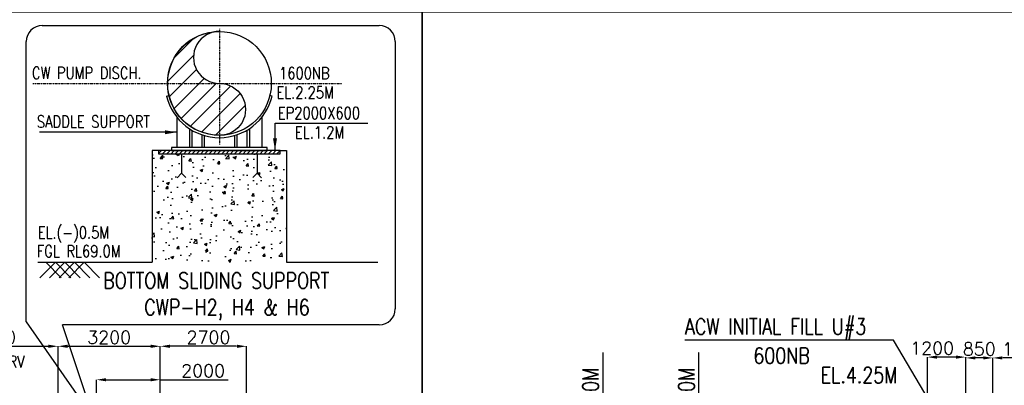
# Model space of a CAD drawing. Header units: inches. Extents: x -341304 to 31571016, y -692717 to 2132253.
# Tile 27 of 256: x 370761 to 432404, y -572389 to -549502. Entities that reach past the tile are written whole.
import ezdxf
from ezdxf.enums import TextEntityAlignment as Align

# ---------------------------------------------------------------- set-up
doc = ezdxf.new("R2010")
doc.units = ezdxf.units.IN
doc.header["$MEASUREMENT"] = 0
doc.linetypes.add('CENTER', pattern=[2, 1.25, -0.25, 0.25, -0.25])
doc.linetypes.add('CONTINOUS', pattern=[0])
for name, color, linetype in [('0-CL', 8, 'CENTER'), ('0-CW SUPPLY', 4, 'Continuous'), ('CW Sump Elevation', 7, 'Continuous'), ('CWPIPE', 3, 'CENTER'), ('DIM', 1, 'Continuous'), ('text', 3, 'Continuous')]:
    doc.layers.add(name, color=color, linetype=linetype)
doc.styles.add('ROMANS', font='romans')
doc.styles.add('ROMANT', font='romant', dxfattribs={"height": 5})
doc.dimstyles.new('DIMS-150', dxfattribs={"dimscale": 150, "dimtxt": 2.5, "dimasz": 2.5, "dimexe": 1, "dimexo": 1, "dimgap": 1, "dimtad": 1, "dimtih": 1, "dimtoh": 1, "dimdec": 0, "dimzin": 0, "dimdsep": 46, "dimtxsty": 'ROMANS', "dimcen": 1, "dimclrd": 8, "dimclre": 8, "dimclrt": 3, "dimadec": 0, "dimazin": 0, "dimtfac": 1, "dimtdec": 0, "dimtix": 1, "dimtofl": 0, "dimtmove": 0, "dimatfit": 3, "dimfxl": 1, "dimtolj": 1, "dimtzin": 0, "dimarcsym": 0})
doc.dimstyles.new('User-300', dxfattribs={"dimscale": 400, "dimtxt": 1.5, "dimasz": 1.25, "dimexe": 1, "dimexo": 1, "dimgap": 0.4, "dimtad": 1, "dimdec": 0, "dimlfac": 0.5, "dimzin": 0, "dimdsep": 46, "dimtxsty": 'ROMANS', "dimcen": 1, "dimclrd": 8, "dimclre": 8, "dimclrt": 3, "dimadec": 0, "dimazin": 0, "dimtfac": 1, "dimtdec": 0, "dimtix": 1, "dimtofl": 0, "dimtmove": 0, "dimatfit": 3, "dimfxl": 1, "dimtolj": 1, "dimtzin": 0, "dimarcsym": 0})

# ---------------------------------------------------------------- blocks, each defined once
blk = doc.blocks.new('*D652')
at = {"layer": '0-CL', "color": 8, "lineweight": -2, "transparency": 16777216}
for p, q in [((-1575454, 159384), (-1575454, 165386)), ((-1572454, 165386), (-1574854, 165386)), ((-1571854, 163484), (-1571854, 165386))]:
    blk.add_line(p, q, dxfattribs=at)
at = {"layer": '0-CL', "color": 8, "transparency": 16777216}
for points in [[(-1574854, 165486), (-1574854, 165286), (-1575454, 165386)], [(-1572454, 165486), (-1572454, 165286), (-1571854, 165386)]]:
    blk.add_solid(points, dxfattribs=at)
at = {"layer": 'Defpoints', "color": 0, "transparency": 16777216}
for p in [(-1575454, 165386), (-1571854, 163484), (-1575454, 159384)]:
    blk.add_point(p, dxfattribs=at)
at = {"layer": '0-CL', "color": 3, "transparency": 16777216, "insert": (-1573499, 165946), "char_height": 800, "attachment_point": 5, "style": 'ROMANS'}
blk.add_mtext('\\A1;1800', dxfattribs=at)
blk = doc.blocks.new('*D653')
at = {"layer": '0-CL', "color": 8, "lineweight": -2, "transparency": 16777216}
for p, q in [((-1577154, 158358), (-1577154, 165386)), ((-1576054, 165386), (-1576554, 165386)), ((-1575454, 159384), (-1575454, 165386))]:
    blk.add_line(p, q, dxfattribs=at)
at = {"layer": '0-CL', "color": 8, "transparency": 16777216}
for points in [[(-1576554, 165486), (-1576554, 165286), (-1577154, 165386)], [(-1576054, 165486), (-1576054, 165286), (-1575454, 165386)]]:
    blk.add_solid(points, dxfattribs=at)
at = {"layer": 'Defpoints', "color": 0, "transparency": 16777216}
for p in [(-1577154, 165386), (-1575454, 159384), (-1577154, 158358)]:
    blk.add_point(p, dxfattribs=at)
at = {"layer": '0-CL', "color": 3, "transparency": 16777216, "insert": (-1576304, 165946), "char_height": 800, "attachment_point": 5, "style": 'ROMANS'}
blk.add_mtext('\\A1;850', dxfattribs=at)
blk = doc.blocks.new('*D654')
at = {"layer": '0-CL', "color": 8, "lineweight": -2, "transparency": 16777216}
for p, q in [((-1579554, 158164), (-1579554, 165436)), ((-1577754, 165436), (-1578954, 165436)), ((-1577154, 159384), (-1577154, 165436))]:
    blk.add_line(p, q, dxfattribs=at)
at = {"layer": '0-CL', "color": 8, "transparency": 16777216}
for points in [[(-1578954, 165536), (-1578954, 165336), (-1579554, 165436)], [(-1577754, 165536), (-1577754, 165336), (-1577154, 165436)]]:
    blk.add_solid(points, dxfattribs=at)
at = {"layer": 'Defpoints', "color": 0, "transparency": 16777216}
for p in [(-1579554, 165436), (-1577154, 159384), (-1579554, 158164)]:
    blk.add_point(p, dxfattribs=at)
at = {"layer": '0-CL', "color": 3, "transparency": 16777216, "insert": (-1579254, 165996), "char_height": 800, "attachment_point": 5, "style": 'ROMANS'}
blk.add_mtext('\\A1;1200', dxfattribs=at)
blk = doc.blocks.new('*D668')
at = {"layer": '0-CL', "color": 8, "lineweight": -2, "transparency": 16777216}
for p, q in [((-1641979, 165153), (-1641979, 166114)), ((-1641379, 166114), (-1634579, 166114)), ((-1633979, 158436), (-1633979, 166114))]:
    blk.add_line(p, q, dxfattribs=at)
at = {"layer": '0-CL', "color": 8, "transparency": 16777216}
for points in [[(-1641379, 166214), (-1641379, 166014), (-1641979, 166114)], [(-1634579, 166214), (-1634579, 166014), (-1633979, 166114)]]:
    blk.add_solid(points, dxfattribs=at)
at = {"layer": 'Defpoints', "color": 0, "transparency": 16777216}
for p in [(-1633979, 166114), (-1641979, 165153), (-1633979, 158436)]:
    blk.add_point(p, dxfattribs=at)
at = {"layer": '0-CL', "color": 3, "transparency": 16777216, "insert": (-1637979, 166674), "char_height": 800, "attachment_point": 5, "style": 'ROMANS'}
blk.add_mtext('\\A1;4000', dxfattribs=at)
blk = doc.blocks.new('*D669')
at = {"layer": '0-CL', "color": 8, "lineweight": -2, "transparency": 16777216}
for p, q in [((-1633979, 161925), (-1633979, 166114)), ((-1633379, 166114), (-1628179, 166114)), ((-1627579, 161925), (-1627579, 166114))]:
    blk.add_line(p, q, dxfattribs=at)
at = {"layer": '0-CL', "color": 8, "transparency": 16777216}
for points in [[(-1633379, 166214), (-1633379, 166014), (-1633979, 166114)], [(-1628179, 166214), (-1628179, 166014), (-1627579, 166114)]]:
    blk.add_solid(points, dxfattribs=at)
at = {"layer": 'Defpoints', "color": 0, "transparency": 16777216}
for p in [(-1627579, 166114), (-1633979, 161925), (-1627579, 161925)]:
    blk.add_point(p, dxfattribs=at)
at = {"layer": '0-CL', "color": 3, "transparency": 16777216, "insert": (-1630779, 166674), "char_height": 800, "attachment_point": 5, "style": 'ROMANS'}
blk.add_mtext('\\A1;3200', dxfattribs=at)
blk = doc.blocks.new('*D691')
at = {"layer": '0-CL', "color": 8, "lineweight": -2, "transparency": 16777216}
for p, q in [((-1627579, 161925), (-1627579, 166114)), ((-1622779, 166114), (-1626979, 166114)), ((-1622179, 153604), (-1622179, 166114))]:
    blk.add_line(p, q, dxfattribs=at)
at = {"layer": '0-CL', "color": 8, "transparency": 16777216}
for points in [[(-1626979, 166214), (-1626979, 166014), (-1627579, 166114)], [(-1622779, 166214), (-1622779, 166014), (-1622179, 166114)]]:
    blk.add_solid(points, dxfattribs=at)
at = {"layer": 'Defpoints', "color": 0, "transparency": 16777216}
for p in [(-1627579, 166114), (-1627579, 161925), (-1622179, 153604)]:
    blk.add_point(p, dxfattribs=at)
at = {"layer": '0-CL', "color": 3, "transparency": 16777216, "insert": (-1624562, 166674), "char_height": 800, "attachment_point": 5, "style": 'ROMANS'}
blk.add_mtext('\\A1;2700', dxfattribs=at)
blk = doc.blocks.new('*D688')
at = {"layer": '0-CL', "color": 8, "lineweight": -2, "transparency": 16777216}
for p, q in [((-1631579, 161925), (-1631579, 164019)), ((-1630979, 164019), (-1628179, 164019)), ((-1627579, 163066), (-1627579, 164019)), ((-1627579, 164019), (-1623328, 164019))]:
    blk.add_line(p, q, dxfattribs=at)
at = {"layer": '0-CL', "color": 8, "transparency": 16777216}
for points in [[(-1630979, 164119), (-1630979, 163919), (-1631579, 164019)], [(-1628179, 164119), (-1628179, 163919), (-1627579, 164019)]]:
    blk.add_solid(points, dxfattribs=at)
at = {"layer": 'Defpoints', "color": 0, "transparency": 16777216}
for p in [(-1631579, 164019), (-1627579, 163066), (-1631579, 161925)]:
    blk.add_point(p, dxfattribs=at)
at = {"layer": '0-CL', "color": 3, "transparency": 16777216, "insert": (-1624898, 164579), "char_height": 800, "attachment_point": 5, "style": 'ROMANS'}
blk.add_mtext('\\A1;2000', dxfattribs=at)
blk = doc.blocks.new('Q-Q')
at = {"layer": '0-CW SUPPLY'}
h = blk.add_hatch(dxfattribs=at)
h.set_pattern_fill('ANSI31', color=256, scale=6000)
edge = h.paths.add_edge_path()
edge.add_arc((-1623875.9, 184197.9), 1626, 89.828781, 270.171219)
edge.add_arc((-1623866.2, 180945.9), 1626, -90.171219, 90.171219, ccw=False)
edge.add_arc((-1623861.4, 182571.9), 3252, 90.171219, 269.828781, ccw=False)
at = {"layer": 'CW Sump Elevation'}
h = blk.add_hatch(dxfattribs=at)
h.set_pattern_fill('AR-CONC', color=8, scale=250)
h.set_pattern_definition([(50, (-1335632.3, 572444.5), (1793.1505, -156.8803), [187.5, -2062.5]), (355, (-1335632.3, 572444.5), (-346.878, 1880.48), [150, -1650]), (100.45144, (-1335482.9, 572431.5), (1446.272, 1723.6), [159.3505, -1752.855]), (46.1842, (-1335632.3, 572944.5), (2668.103, -413.798), [281.25, -3093.75]), (96.63564, (-1335410, 572910), (2336.655, 2435.297), [239.026, -2629.284]), (351.18416, (-1335632.3, 572944.5), (2336.655, 2435.297), [225, -2475]), (21, (-1335382.3, 572819.5), (1492.2676, -1006.5472), [187.5, -2062.5]), (326, (-1335382.3, 572819.5), (608.288, 1812.875), [150, -1650]), (71.45144, (-1335258, 572735.7), (2100.556, 806.328), [159.3505, -1752.855]), (37.5, (-1335632.3, 572444.54), (30.3996, 832.2346), [0, -1630, 0, -1675, 0, -1656.25]), (7.5, (-1335632.3, 572444.5), (657.6738, 986.0293), [0, -955, 0, -1592.5, 0, -631.25]), (327.5, (-1336189.8, 572444.54), (1334.5561, -56.3872), [0, -625, 0, -1950, 0, -2587.5]), (317.5, (-1336439.8, 572444.5), (1457.9654, 250.2625), [0, -812.5, 0, -1295, 0, -1837.5])])
h.paths.add_polyline_path([(-1628080.8, 178171.9), (-1619680.8, 178171.9), (-1619680.8, 171371.9), (-1628080.8, 171371.9)])
at = {"layer": 'DIM'}
h = blk.add_hatch(dxfattribs=at)
h.set_pattern_fill('ANSI31', color=256, scale=1500, style=0)
h.set_pattern_definition([(45, (-1338892.62, 572444.54), (-132.58252, 132.58252), [])])
h.paths.add_polyline_path([(-1627680.8, 178171.9), (-1620080.8, 178171.9), (-1620080.8, 178371.9), (-1627680.8, 178371.9)])
at = {"color": 7}
for p, q in [((-1634965.7, 186189.6), (-1613865.4, 186189.6)), ((-1635965.7, 167646.9), (-1635965.7, 185189.6)), ((-1612865.4, 185189.6), (-1612865.4, 168461.5)), ((-1613865.4, 167461.5), (-1633694.5, 167461.5))]:
    blk.add_line(p, q, dxfattribs=at)
at = {"color": 8}
for p, q in [((-1634147.5, 171371.9), (-1635110.4, 170409)), ((-1634747.5, 171371.9), (-1633784.5, 170409)), ((-1633547.5, 171371.9), (-1634510.4, 170409)), ((-1634147.5, 171371.9), (-1633184.5, 170409)), ((-1632947.5, 171371.9), (-1633910.4, 170409)), ((-1633547.5, 171371.9), (-1632584.5, 170409)), ((-1632347.5, 171371.9), (-1633310.4, 170409)), ((-1632947.5, 171371.9), (-1631984.5, 170409)), ((-1632347.5, 171371.9), (-1631384.5, 170409))]:
    blk.add_line(p, q, dxfattribs=at)
at = {"ltscale": 0.5}
for points in [[(-1687205.3, 187044.5), (-1611190.8, 187044.5), (-1611190.8, 126803.4), (-1687205.3, 126803.4)], [(-1611190.8, 187044.5), (-1519164.9, 187044.5), (-1519164.9, 126803.4), (-1611190.8, 126803.4)]]:
    blk.add_lwpolyline(points, close=True, dxfattribs=at)
at = {"color": 7}
for centre, start, end in [((-1634965.7, 185189.6), 90, 180), ((-1613865.4, 185189.6), 0, 90), ((-1634965.7, 169990.5), 180, 180.118609), ((-1613865.4, 168461.5), 270, 0)]:
    blk.add_arc(centre, 1000, start, end, dxfattribs=at)
at = {"layer": '0-CL'}
for p, q in [((-1599854.5, 153984), (-1599854.5, 165735.3)), ((-1593854.5, 157984), (-1593854.5, 165741.5))]:
    blk.add_line(p, q, dxfattribs=at)
at = {"layer": '0-CW SUPPLY'}
blk.add_lwpolyline([(-1623871.1, 185823.9, 1.0029928), (-1623871.1, 182571.9, -1.0029928), (-1623871.1, 179319.9, -0.9970161), (-1623871.1, 185823.9, -0.9970161)], format="xyb", dxfattribs=at)
blk.add_circle((-1623880.8, 182571.9), 3252, dxfattribs=at)
at = {"layer": 'CW Sump Elevation', "color": 8}
for p, q in [((-1628080.8, 178371.9), (-1628080.8, 171371.9)), ((-1627680.8, 178371.9), (-1628080.8, 178371.9)), ((-1620080.8, 178371.9), (-1619680.8, 178371.9)), ((-1619680.8, 178371.9), (-1619680.8, 171371.9)), ((-1621520.9, 176949.4), (-1621780.4, 176689.9)), ((-1635235.6, 171371.9), (-1628080.8, 171371.9)), ((-1619680.8, 171371.9), (-1613952.1, 171371.9))]:
    blk.add_line(p, q, dxfattribs=at)
at = {"layer": 'CWPIPE', "color": 2, "linetype": 'CENTER', "ltscale": 0.2}
for p, q in [((-1623880.8, 185978.2), (-1623880.8, 178750.8)), ((-1635564.8, 182571.9), (-1616204.7, 182571.9))]:
    blk.add_line(p, q, dxfattribs=at)
at = {"layer": 'CWPIPE', "color": 1, "linetype": 'CONTINOUS', "ltscale": 1000}
for p, q in [((-1627187.4, 181771.9), (-1627043.1, 181813.6)), ((-1620574.2, 181771.9), (-1620718.5, 181813.6)), ((-1626542.6, 180453.4), (-1626542.6, 178571.9)), ((-1621219, 180453.4), (-1621219, 178571.9)), ((-1625759, 179735.4), (-1625759, 178571.9)), ((-1625609, 179641.6), (-1625609, 178571.9)), ((-1622152.6, 179641.6), (-1622152.6, 178571.9)), ((-1622002.6, 179735.4), (-1622002.6, 178571.9)), ((-1624975.3, 179350.8), (-1624975.3, 178571.9)), ((-1624825.3, 179303.7), (-1624825.3, 178571.9)), ((-1622936.3, 179303.7), (-1622936.3, 178571.9)), ((-1622786.3, 179350.8), (-1622786.3, 178571.9)), ((-1626240.7, 178171.9), (-1626240.7, 176949.4)), ((-1621520.9, 178171.9), (-1621520.9, 176949.4)), ((-1626240.7, 176949.4), (-1626525.7, 176664.4)), ((-1626240.7, 176949.4), (-1625981.2, 176689.9)), ((-1621520.9, 176949.4), (-1621235.9, 176664.4))]:
    blk.add_line(p, q, dxfattribs=at)
for points in [[(-1627680.8, 178171.9), (-1620080.8, 178171.9), (-1620080.8, 178371.9), (-1627680.8, 178371.9)], [(-1626880.8, 178371.9), (-1620880.8, 178371.9), (-1620880.8, 178548.4), (-1626880.8, 178548.4)]]:
    blk.add_lwpolyline(points, close=True, dxfattribs=at)
blk.add_arc((-1623880.8, 182571.9), 3402, 193.600806, 346.399194, dxfattribs=at)
at = {"layer": 'DIM', "color": 0}
blk.add_lwpolyline([(-1635965.7, 167646.9), (-1631738.1, 161577.3), (-1633694.5, 167461.5)], dxfattribs=at)
at = {"color": 3, "lineweight": -2, "style": 'ROMANS', "width": 0.8}
blk.add_text('ARV', height=750, dxfattribs=at).set_placement((-1637538.4, 164550.9), align=Align.BOTTOM_LEFT)
at = {"layer": 'text', "style": 'ROMANS', "width": 0.8}
for s, height, p in [('CW PUMP DISCH.', 750, (-1635613.9, 182849.8)), ('1600NB', 750, (-1620141.8, 182832.2)), ('EL.2.25M', 750, (-1620308.7, 181624.1)), ('EP2000X600', 750, (-1620217.1, 180341)), ('SADDLE SUPPORT', 750, (-1635300.1, 179802.7)), ('EL.1.2M', 750, (-1619147.2, 179130.3)), ('EL.(-)0.5M', 750, (-1635252.2, 172857.6)), ('FGL RL69.0M', 750, (-1635307.7, 171688.5)), ('ACW INITIAL FILL U#3', 1000, (-1594725.3, 166848.2, 35984.3)), ('600NB', 1000, (-1590445.4, 165027.1, 35984.3)), ('EL.4.25M', 1000, (-1586231.9, 163809))]:
    blk.add_text(s, height=height, dxfattribs=at).set_placement(p)
for s, p in [('S-32.0M', (-1600136.8, 159968.8)), ('S-35.0M', (-1594136.8, 159969.1))]:
    blk.add_text(s, height=1000, rotation=90, dxfattribs=at).set_placement(p)
at = {"layer": 'text', "color": 1, "lineweight": 25, "insert": (-1632534.8, 170722.7), "char_height": 1000, "width": 20022.357, "attachment_point": 1, "style": 'ROMANT'}
blk.add_mtext('\\pi1382.6;{\\W0.8;BOTTOM SLIDING SUPPORT \\P\\pi3954;CWP-H2, H4 & H6\\P\\pi9611.2; }', dxfattribs=at)
at = {"layer": '0-CL'}
for base, p1, p2, override, picture, middle in [((-1633978.6, 166113.7), (-1641978.6, 165153.5), (-1633978.6, 158436.4), {"dimtxt": 2, "dimasz": 1.5, "dimexe": 0, "dimexo": 0}, '*D668', (-1637978.6, 166673.7)), ((-1627578.6, 166113.7), (-1633978.6, 161925), (-1627578.6, 161925), {"dimtxt": 2, "dimasz": 1.5, "dimexe": 0, "dimexo": 0, "dimtad": 3}, '*D669', (-1630778.6, 166673.7))]:
    dim = blk.add_linear_dim(base=base, p1=p1, p2=p2, dimstyle='User-300', override=override, dxfattribs=at)
    dim.commit()
    dim.dimension.update_dxf_attribs({"geometry": picture, "text_midpoint": middle})
for base, p1, p2, override, picture, middle in [((-1627578.6, 166113.7), (-1622178.6, 153604.1), (-1627578.6, 161925), {"dimtxt": 2, "dimasz": 1.5, "dimexe": 0, "dimexo": 0, "dimtad": 3}, '*D691', (-1624562, 166113.7)), ((-1579554.1, 165436.5), (-1577154.1, 159384), (-1579554.1, 158164), {"dimtxt": 2, "dimasz": 1.5, "dimexe": 0, "dimexo": 0}, '*D654', (-1579254.1, 165436.5)), ((-1577154.1, 165386.5), (-1575454.1, 159384), (-1577154.1, 158358), {"dimtxt": 2, "dimasz": 1.5, "dimexe": 0, "dimexo": 0, "dimtad": 3}, '*D653', (-1576304.1, 165386.5)), ((-1575454.1, 165386.5), (-1571854.1, 163484), (-1575454.1, 159384), {"dimtxt": 2, "dimasz": 1.5, "dimexe": 0, "dimexo": 0}, '*D652', (-1573499, 165386.5)), ((-1631578.6, 164019.4), (-1627578.6, 163066.1), (-1631578.6, 161925), {"dimtxt": 2, "dimasz": 1.5, "dimexe": 0, "dimexo": 0, "dimtad": 3}, '*D688', (-1624897.7, 164019.4))]:
    dim = blk.add_linear_dim(base=base, p1=p1, p2=p2, dimstyle='User-300', override=override, dxfattribs=at)
    dim.commit()
    dim.dimension.update_dxf_attribs({"geometry": picture, "text_midpoint": middle, "dimtype": 128})
at = {"color": 0}
for points, override in [([(-1620396.1, 178371.9), (-1620396.1, 180086.2), (-1614588.7, 180086.2)], {"dimasz": 5, "dimtad": 0}), ([(-1626542.6, 179512.7), (-1635134.8, 179512.7)], {"dimasz": 5, "dimgap": 1, "dimtad": 0}), ([(-1577699.7, 159764), (-1581669.2, 166502.5), (-1594747.1, 166502.5)], {"dimgap": 1, "dimtad": 0, "dimldrblk": 'Dot'})]:
    blk.add_leader(points, dimstyle='DIMS-150', override=override, dxfattribs=at)

msp = doc.modelspace()

# ---------------------------------------------------------------- block references
at = {"color": 7}
msp.add_blockref('Q-Q', (2007141.3, -736060.4), dxfattribs=at)

doc.saveas('drawing.dxf')
